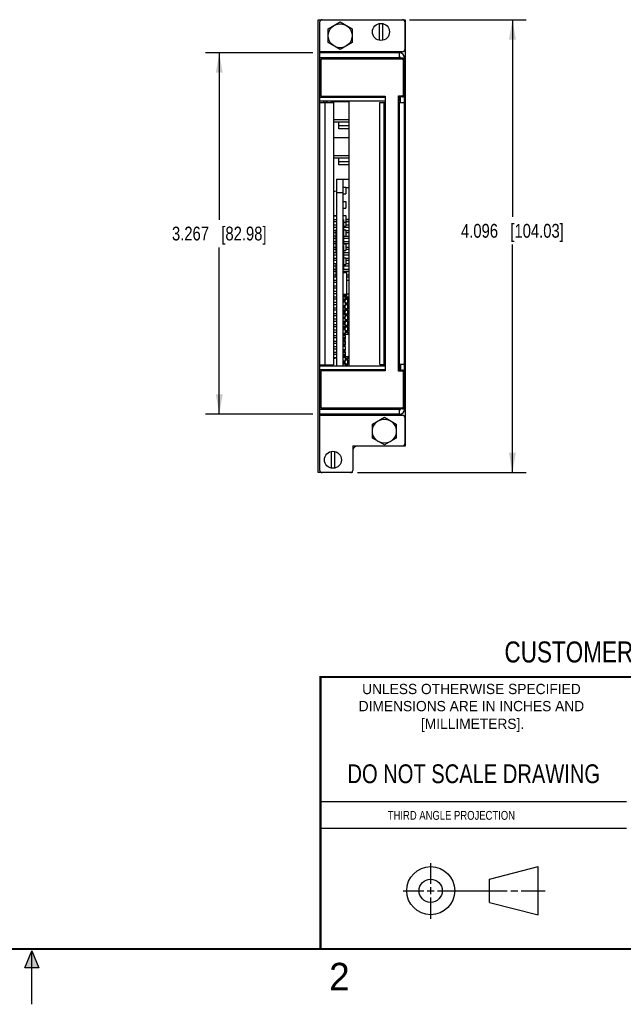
# Model space of a CAD drawing. Header units: inches. Extents: x 0 to 22, y 0 to 17.
# Tile 8 of 15: x 10.9 to 16.3, y 0 to 8.9. Entities that reach past the tile are written whole.
import ezdxf

# ---------------------------------------------------------------- set-up
doc = ezdxf.new("R2010")
doc.units = ezdxf.units.IN
doc.header["$LTSCALE"] = 1.21
doc.header["$MEASUREMENT"] = 0
doc.layers.get('0').update_dxf_attribs({"linetype": 'CONTINUOUS'})
doc.layers.add('DIMENSIONS', color=7, linetype='CONTINUOUS')
doc.styles.get("Standard").update_dxf_attribs({"font": 'txt', "width": 0.8})
doc.styles.add('TEXTSTYLE_2', font='txt')
doc.dimstyles.new('DIMSTYLE_1', dxfattribs={"dimtxt": 0.125, "dimasz": 0.18, "dimexe": 0.18, "dimexo": 0.0625, "dimgap": 0.09, "dimtad": 0, "dimtih": 1, "dimtoh": 1, "dimdec": 3, "dimzin": 4, "dimdsep": 46, "dimtxsty": 'STANDARD', "dimblk": '_FILLED', "dimblk1": '_FILLED', "dimblk2": '_FILLED', "dimcen": 0.09, "dimadec": 0, "dimazin": 0, "dimtp": 0.01, "dimtm": 0.01, "dimtfac": 1, "dimtdec": 3, "dimtofl": 0, "dimtmove": 0, "dimatfit": 3, "dimldrblk": '_FILLED', "dimfxl": 1, "dimtolj": 1, "dimtzin": 4, "dimarcsym": 0})

# ---------------------------------------------------------------- blocks, each defined once
blk = doc.blocks.new('_FILLED')
at = {"color": 0, "linetype": 'BYBLOCK'}
blk.add_solid([(0, 0), (-1, 0.174), (-1, -0.174)], dxfattribs=at)
blk = doc.blocks.new('*D1')
at = {"layer": 'DIMENSIONS', "color": 2, "linetype": 'CONTINUOUS'}
for p, q in [((14.4145, 8.9035), (15.4697, 8.9035)), ((15.3447, 8.9035), (15.3447, 7.1195)), ((15.3447, 4.8079), (15.3447, 6.8695)), ((13.9438, 4.8079), (15.4697, 4.8079))]:
    blk.add_line(p, q, dxfattribs=at)
at = {"layer": 'DIMENSIONS', "color": 2, "linetype": 'CONTINUOUS', "xscale": 0.18, "yscale": 0.18, "zscale": 0.18}
for p, rotation in [((15.3447, 8.9035), 90), ((15.3447, 4.8079), 270)]:
    blk.add_blockref('_FILLED', p, dxfattribs=dict(at, rotation=rotation))
at = {"layer": 'DIMENSIONS', "color": 2, "linetype": 'CONTINUOUS', "insert": (15.3447, 7.057), "char_height": 0.125, "width": 1.425, "attachment_point": 2, "line_spacing_factor": 0.9}
blk.add_mtext('4.096{\\Ftxt.shx;\\W1.000000;\\H0.125000; }[104.03]', dxfattribs=at)
blk = doc.blocks.new('*D2')
at = {"layer": 'DIMENSIONS', "color": 2, "linetype": 'CONTINUOUS'}
for p, q in [((13.5408, 8.6032), (12.5694, 8.6032)), ((12.6944, 8.6032), (12.6944, 7.0947)), ((12.6944, 5.3362), (12.6944, 6.8447)), ((13.5408, 5.3362), (12.5694, 5.3362))]:
    blk.add_line(p, q, dxfattribs=at)
at = {"layer": 'DIMENSIONS', "color": 2, "linetype": 'CONTINUOUS', "xscale": 0.18, "yscale": 0.18, "zscale": 0.18}
for p, rotation in [((12.6944, 8.6032), 90), ((12.6944, 5.3362), 270)]:
    blk.add_blockref('_FILLED', p, dxfattribs=dict(at, rotation=rotation))
at = {"layer": 'DIMENSIONS', "color": 2, "linetype": 'CONTINUOUS', "insert": (12.6944, 7.0322), "char_height": 0.125, "width": 1.325, "attachment_point": 2, "line_spacing_factor": 0.9}
blk.add_mtext('3.267{\\Ftxt.shx;\\W1.000000;\\H0.125000; }[82.98]', dxfattribs=at)

msp = doc.modelspace()

# ---------------------------------------------------------------- hatches: boundary and pattern name
at = {"linetype": 'CONTINUOUS'}
msp.add_hatch(color=2, dxfattribs=at).paths.add_polyline_path([(10.9375, 0.3287), (11, 0.485), (11.0625, 0.3287)])

# ---------------------------------------------------------------- linework, layer by layer
at = {"color": 7, "linetype": 'CONTINUOUS'}
for p, q in [((13.5873, 4.8075), (13.5873, 8.9035)), ((13.5873, 8.9035), (14.3753, 8.9035)), ((14.3753, 8.9035), (14.3753, 5.0485)), ((13.6033, 8.1659), (13.6033, 8.8835)), ((13.679, 8.821), (13.7873, 8.8835)), ((13.679, 8.696), (13.679, 8.821)), ((13.7873, 8.8835), (13.8955, 8.821)), ((13.8955, 8.821), (13.8955, 8.696)), ((14.1405, 8.8684), (14.1405, 8.7173)), ((14.172, 8.7173), (14.172, 8.8684)), ((14.372, 8.8835), (14.372, 8.6332)), ((13.7873, 8.6335), (13.679, 8.696)), ((13.8955, 8.696), (13.7873, 8.6335)), ((14.352, 8.6132), (13.6033, 8.6132)), ((14.3243, 8.6032), (13.6033, 8.6032)), ((14.3243, 8.5572), (13.6033, 8.5572)), ((13.7283, 8.6078), (13.7283, 8.6032)), ((13.7283, 8.6078), (14.2283, 8.6078)), ((13.7883, 8.6078), (13.7883, 8.6032)), ((14.1683, 8.6032), (14.1683, 8.6078)), ((14.2283, 8.6078), (14.2283, 8.6032)), ((14.318, 8.6132), (14.318, 8.6032)), ((14.3243, 8.5559), (14.3243, 8.6032)), ((14.3503, 8.5559), (14.3243, 8.5559)), ((14.3343, 8.5559), (14.3343, 8.5572)), ((14.3703, 5.3822), (14.3703, 8.5572)), ((13.6133, 8.5472), (13.6133, 8.2132)), ((14.3453, 8.5472), (13.6133, 8.5472)), ((14.3603, 8.2299), (14.3603, 8.5322)), ((13.6033, 8.2019), (14.193, 8.2019)), ((13.6133, 8.2132), (14.193, 8.2132)), ((14.193, 8.2132), (14.193, 5.7275)), ((14.3143, 5.7258), (14.3143, 8.2149)), ((14.3143, 8.2149), (14.3453, 8.2149)), ((14.3143, 8.2019), (14.3243, 8.2019)), ((14.3243, 8.2049), (14.3243, 8.1659)), ((14.3503, 8.2049), (14.3243, 8.2049)), ((14.3343, 8.1552), (14.3343, 8.2049)), ((14.193, 8.1659), (13.6033, 8.1659)), ((13.6043, 5.7735), (13.6043, 8.1659)), ((13.6043, 8.1562), (13.7266, 8.1562)), ((13.6403, 8.1562), (13.6403, 8.1659)), ((13.644, 8.1562), (13.644, 8.1659)), ((13.6503, 8.1562), (13.6503, 5.7832)), ((13.6613, 8.1659), (13.6613, 8.1562)), ((13.6691, 8.1562), (13.6691, 8.1659)), ((13.7111, 8.1647), (13.8683, 8.1647)), ((13.7266, 8.1562), (13.7266, 5.7832)), ((13.8683, 5.7735), (13.8683, 8.1659)), ((14.147, 5.7842), (14.147, 8.1552)), ((14.147, 8.1552), (14.193, 8.1552)), ((14.183, 8.1552), (14.183, 5.7842)), ((14.3243, 8.1659), (14.3143, 8.1659)), ((14.3143, 8.1552), (14.3703, 8.1552)), ((14.3243, 8.1747), (14.3343, 8.1747)), ((14.3243, 5.7345), (14.3243, 8.1552)), ((13.7266, 7.9997), (13.8683, 7.9997)), ((13.8683, 7.976), (13.7266, 7.976)), ((13.7753, 7.916), (13.7753, 7.976)), ((13.8683, 7.944), (13.7753, 7.944)), ((13.7266, 7.8397), (13.8683, 7.8397)), ((13.8683, 7.916), (13.7753, 7.916)), ((13.7266, 7.6747), (13.8683, 7.6747)), ((13.8683, 7.651), (13.7266, 7.651)), ((13.7753, 7.591), (13.7753, 7.651)), ((13.8683, 7.619), (13.7753, 7.619)), ((13.8683, 7.591), (13.7753, 7.591)), ((13.7535, 7.4617), (13.7535, 5.7735)), ((13.7535, 7.4617), (13.8683, 7.4617)), ((13.8155, 5.7735), (13.8155, 7.4617)), ((13.8155, 7.3367), (13.7535, 7.3367)), ((13.8155, 7.3887), (13.8395, 7.3887)), ((13.8155, 7.3287), (13.8395, 7.3287)), ((13.8395, 7.3887), (13.8395, 7.3287)), ((13.8683, 7.3822), (13.8395, 7.3822)), ((13.8155, 7.2607), (13.8395, 7.2607)), ((13.8395, 7.2607), (13.8395, 7.2007)), ((13.7266, 7.1287), (13.7535, 7.1287)), ((13.8155, 7.2007), (13.8395, 7.2007)), ((13.8155, 7.1327), (13.8395, 7.1327)), ((13.8395, 7.1327), (13.8395, 7.0377)), ((13.7535, 7.0947), (13.7266, 7.0947)), ((13.7266, 7.0787), (13.7535, 7.0787)), ((13.7535, 7.0447), (13.7266, 7.0447)), ((13.8155, 7.0967), (13.8165, 7.0967)), ((13.8165, 7.0967), (13.8165, 6.8867)), ((13.8165, 7.0727), (13.8395, 7.0727)), ((13.8165, 7.0377), (13.8395, 7.0377)), ((13.8395, 7.1012), (13.8683, 7.1012)), ((13.8683, 7.0947), (13.8395, 7.0947)), ((13.8395, 7.0787), (13.8683, 7.0787)), ((13.8683, 7.0447), (13.8395, 7.0447)), ((13.7266, 7.0287), (13.7535, 7.0287)), ((13.7525, 6.9947), (13.7266, 6.9947)), ((13.7266, 6.9787), (13.7525, 6.9787)), ((13.7525, 6.7997), (13.7525, 7.0062)), ((13.7535, 7.0062), (13.7525, 7.0062)), ((13.8165, 7.0287), (13.8683, 7.0287)), ((13.8165, 7.0047), (13.8395, 7.0047)), ((13.8395, 7.0047), (13.8395, 6.9447)), ((13.8683, 6.9947), (13.8395, 6.9947)), ((13.8395, 6.9787), (13.8683, 6.9787)), ((13.7525, 6.9447), (13.7266, 6.9447)), ((13.7266, 6.9287), (13.7525, 6.9287)), ((13.7525, 6.8947), (13.7266, 6.8947)), ((13.7266, 6.8787), (13.7525, 6.8787)), ((13.8155, 6.8867), (13.8165, 6.8867)), ((13.8155, 6.8787), (13.8683, 6.8787)), ((13.8155, 6.8767), (13.8395, 6.8767)), ((13.8155, 6.8617), (13.8165, 6.8617)), ((13.8165, 6.9447), (13.8683, 6.9447)), ((13.8165, 6.9287), (13.8683, 6.9287)), ((13.8683, 6.8947), (13.8165, 6.8947)), ((13.8165, 6.8617), (13.8165, 6.6517)), ((13.8395, 6.8767), (13.8395, 6.8167)), ((13.7525, 6.8447), (13.7266, 6.8447)), ((13.7266, 6.8287), (13.7525, 6.8287)), ((13.7535, 6.7947), (13.7266, 6.7947)), ((13.7266, 6.7787), (13.7535, 6.7787)), ((13.7525, 6.7997), (13.7535, 6.7997)), ((13.8165, 6.8167), (13.8395, 6.8167)), ((13.8683, 6.7947), (13.8165, 6.7947)), ((13.8165, 6.7787), (13.8683, 6.7787)), ((13.8683, 6.8447), (13.8395, 6.8447)), ((13.8395, 6.8287), (13.8683, 6.8287)), ((13.7535, 6.7447), (13.7266, 6.7447)), ((13.7266, 6.7287), (13.7535, 6.7287)), ((13.7535, 6.6947), (13.7266, 6.6947)), ((13.7266, 6.6787), (13.7525, 6.6787)), ((13.7525, 6.5786), (13.7525, 6.693)), ((13.7535, 6.693), (13.7525, 6.693)), ((13.8165, 6.7487), (13.8395, 6.7487)), ((13.8165, 6.6887), (13.8395, 6.6887)), ((13.8165, 6.6787), (13.8683, 6.6787)), ((13.8395, 6.7487), (13.8395, 6.6887)), ((13.8683, 6.7447), (13.8395, 6.7447)), ((13.8395, 6.7287), (13.8683, 6.7287)), ((13.8683, 6.6947), (13.8395, 6.6947)), ((13.7525, 6.6447), (13.7266, 6.6447)), ((13.7266, 6.6287), (13.7525, 6.6287)), ((13.7525, 6.5947), (13.7266, 6.5947)), ((13.8155, 6.6517), (13.8165, 6.6517)), ((13.8683, 6.6447), (13.8155, 6.6447)), ((13.8155, 6.6287), (13.8683, 6.6287)), ((13.8155, 6.6237), (13.8455, 6.6237)), ((13.8155, 6.6227), (13.8455, 6.6227)), ((13.8155, 6.6187), (13.8455, 6.6187)), ((13.8455, 6.6237), (13.8455, 6.4007)), ((13.8683, 6.5947), (13.8455, 6.5947)), ((13.7266, 6.5787), (13.7535, 6.5786)), ((13.7535, 6.5447), (13.7266, 6.5447)), ((13.7266, 6.5287), (13.7535, 6.5287)), ((13.8455, 6.5787), (13.8683, 6.5787)), ((13.8455, 6.5492), (13.8683, 6.5492)), ((13.7535, 6.4947), (13.7266, 6.4947)), ((13.7266, 6.4787), (13.7535, 6.4787)), ((13.7535, 6.4447), (13.7266, 6.4447)), ((13.7266, 6.4287), (13.7535, 6.4287)), ((13.8155, 6.4207), (13.8455, 6.4207)), ((13.8155, 6.4147), (13.8455, 6.4147)), ((13.8455, 6.4242), (13.8683, 6.4242)), ((13.7535, 6.3947), (13.7266, 6.3947)), ((13.7266, 6.3787), (13.7535, 6.3787)), ((13.7535, 6.3447), (13.7266, 6.3447)), ((13.7266, 6.3287), (13.7535, 6.3287)), ((13.8155, 6.4087), (13.8455, 6.4087)), ((13.8155, 6.4037), (13.8455, 6.4037)), ((13.8155, 6.4007), (13.8455, 6.4007)), ((13.8683, 6.3947), (13.8155, 6.3947)), ((13.8155, 6.3787), (13.8315, 6.3787)), ((13.8315, 6.3647), (13.8155, 6.3647)), ((13.8155, 6.3647), (13.8207, 6.3595)), ((13.8207, 6.3539), (13.8155, 6.3487)), ((13.8315, 6.3487), (13.8155, 6.3487)), ((13.8207, 6.3595), (13.8263, 6.3595)), ((13.8207, 6.3595), (13.8207, 6.3539)), ((13.8207, 6.3539), (13.8263, 6.3539)), ((13.8315, 6.3647), (13.8263, 6.3595)), ((13.8263, 6.3595), (13.8263, 6.3539)), ((13.8263, 6.3539), (13.8315, 6.3487)), ((13.8315, 6.3487), (13.8315, 6.3647)), ((13.7535, 6.2947), (13.7266, 6.2947)), ((13.7266, 6.2787), (13.7535, 6.2787)), ((13.7535, 6.2447), (13.7266, 6.2447)), ((13.8315, 6.3147), (13.8155, 6.3147)), ((13.8155, 6.3147), (13.8207, 6.3095)), ((13.8207, 6.3039), (13.8155, 6.2987)), ((13.8315, 6.2987), (13.8155, 6.2987)), ((13.8315, 6.2947), (13.8155, 6.2947)), ((13.8155, 6.2787), (13.8315, 6.2787)), ((13.8315, 6.2647), (13.8155, 6.2647)), ((13.8155, 6.2647), (13.8207, 6.2595)), ((13.8207, 6.2539), (13.8155, 6.2487)), ((13.8315, 6.2487), (13.8155, 6.2487)), ((13.8315, 6.2447), (13.8155, 6.2447)), ((13.8155, 6.2367), (13.8315, 6.2367)), ((13.8207, 6.3095), (13.8263, 6.3095)), ((13.8207, 6.3095), (13.8207, 6.3039)), ((13.8207, 6.3039), (13.8263, 6.3039)), ((13.8207, 6.2595), (13.8263, 6.2595)), ((13.8207, 6.2595), (13.8207, 6.2539)), ((13.8207, 6.2539), (13.8263, 6.2539)), ((13.8315, 6.3147), (13.8263, 6.3095)), ((13.8263, 6.3095), (13.8263, 6.3039)), ((13.8263, 6.3039), (13.8315, 6.2987)), ((13.8315, 6.2647), (13.8263, 6.2595)), ((13.8263, 6.2595), (13.8263, 6.2539)), ((13.8263, 6.2539), (13.8315, 6.2487)), ((13.8315, 6.2987), (13.8315, 6.3147)), ((13.8315, 6.2487), (13.8315, 6.2647)), ((13.7266, 6.2287), (13.7535, 6.2287)), ((13.7535, 6.1947), (13.7266, 6.1947)), ((13.7266, 6.1787), (13.7535, 6.1787)), ((13.7535, 6.1447), (13.7266, 6.1447)), ((13.8315, 6.2147), (13.8155, 6.2147)), ((13.8155, 6.2147), (13.8207, 6.2095)), ((13.8207, 6.2039), (13.8155, 6.1987)), ((13.8315, 6.1987), (13.8155, 6.1987)), ((13.8155, 6.1767), (13.8315, 6.1767)), ((13.8315, 6.1647), (13.8155, 6.1647)), ((13.8155, 6.1647), (13.8207, 6.1595)), ((13.8207, 6.1539), (13.8155, 6.1487)), ((13.8315, 6.1487), (13.8155, 6.1487)), ((13.8315, 6.1447), (13.8155, 6.1447)), ((13.8207, 6.2095), (13.8263, 6.2095)), ((13.8207, 6.2095), (13.8207, 6.2039)), ((13.8207, 6.2039), (13.8263, 6.2039)), ((13.8207, 6.1595), (13.8263, 6.1595)), ((13.8207, 6.1595), (13.8207, 6.1539)), ((13.8207, 6.1539), (13.8263, 6.1539)), ((13.8315, 6.2147), (13.8263, 6.2095)), ((13.8263, 6.2095), (13.8263, 6.2039)), ((13.8263, 6.2039), (13.8315, 6.1987)), ((13.8315, 6.1647), (13.8263, 6.1595)), ((13.8263, 6.1595), (13.8263, 6.1539)), ((13.8263, 6.1539), (13.8315, 6.1487)), ((13.8315, 6.1987), (13.8315, 6.2147)), ((13.8315, 6.1487), (13.8315, 6.1647)), ((13.7266, 6.1287), (13.7535, 6.1287)), ((13.7535, 6.0947), (13.7266, 6.0947)), ((13.7266, 6.0787), (13.7535, 6.0787)), ((13.8155, 6.1287), (13.8315, 6.1287)), ((13.8315, 6.1147), (13.8155, 6.1147)), ((13.8155, 6.1147), (13.8207, 6.1095)), ((13.8207, 6.1039), (13.8155, 6.0987)), ((13.8315, 6.0987), (13.8155, 6.0987)), ((13.8315, 6.0647), (13.8155, 6.0647)), ((13.8155, 6.0647), (13.8207, 6.0595)), ((13.8207, 6.1095), (13.8263, 6.1095)), ((13.8207, 6.1095), (13.8207, 6.1039)), ((13.8207, 6.1039), (13.8263, 6.1039)), ((13.8207, 6.0595), (13.8263, 6.0595)), ((13.8207, 6.0595), (13.8207, 6.0539)), ((13.8315, 6.1147), (13.8263, 6.1095)), ((13.8263, 6.1095), (13.8263, 6.1039)), ((13.8263, 6.1039), (13.8315, 6.0987)), ((13.8315, 6.0647), (13.8263, 6.0595)), ((13.8263, 6.0595), (13.8263, 6.0539)), ((13.8315, 6.0987), (13.8315, 6.1147)), ((13.8315, 6.0487), (13.8315, 6.0647)), ((13.7535, 6.0447), (13.7266, 6.0447)), ((13.7266, 6.0287), (13.7535, 6.0287)), ((13.7535, 5.9947), (13.7266, 5.9947)), ((13.7266, 5.9787), (13.7535, 5.9787)), ((13.8207, 6.0539), (13.8155, 6.0487)), ((13.8315, 6.0487), (13.8155, 6.0487)), ((13.8315, 6.0447), (13.8155, 6.0447)), ((13.8155, 6.0287), (13.8315, 6.0287)), ((13.8315, 6.0147), (13.8155, 6.0147)), ((13.8155, 6.0147), (13.8207, 6.0095)), ((13.8207, 6.0039), (13.8155, 5.9987)), ((13.8315, 5.9987), (13.8155, 5.9987)), ((13.8315, 5.9947), (13.8155, 5.9947)), ((13.8155, 5.9807), (13.8315, 5.9807)), ((13.8207, 6.0539), (13.8263, 6.0539)), ((13.8207, 6.0095), (13.8263, 6.0095)), ((13.8207, 6.0095), (13.8207, 6.0039)), ((13.8207, 6.0039), (13.8263, 6.0039)), ((13.8263, 6.0539), (13.8315, 6.0487)), ((13.8315, 6.0147), (13.8263, 6.0095)), ((13.8263, 6.0095), (13.8263, 6.0039)), ((13.8263, 6.0039), (13.8315, 5.9987)), ((13.8315, 5.9987), (13.8315, 6.0147)), ((13.7535, 5.9447), (13.7266, 5.9447)), ((13.7266, 5.9287), (13.7535, 5.9287)), ((13.7535, 5.8947), (13.7266, 5.8947)), ((13.7266, 5.8787), (13.7535, 5.8787)), ((13.8315, 5.9647), (13.8155, 5.9647)), ((13.8155, 5.9647), (13.8207, 5.9595)), ((13.8207, 5.9539), (13.8155, 5.9487)), ((13.8315, 5.9487), (13.8155, 5.9487)), ((13.8155, 5.9207), (13.8315, 5.9207)), ((13.8315, 5.9147), (13.8155, 5.9147)), ((13.8155, 5.9147), (13.8207, 5.9095)), ((13.8207, 5.9039), (13.8155, 5.8987)), ((13.8315, 5.8987), (13.8155, 5.8987)), ((13.8315, 5.8947), (13.8155, 5.8947)), ((13.8155, 5.8787), (13.8315, 5.8787)), ((13.8207, 5.9595), (13.8263, 5.9595)), ((13.8207, 5.9595), (13.8207, 5.9539)), ((13.8207, 5.9539), (13.8263, 5.9539)), ((13.8207, 5.9095), (13.8263, 5.9095)), ((13.8207, 5.9095), (13.8207, 5.9039)), ((13.8207, 5.9039), (13.8263, 5.9039)), ((13.8315, 5.9647), (13.8263, 5.9595)), ((13.8263, 5.9595), (13.8263, 5.9539)), ((13.8263, 5.9539), (13.8315, 5.9487)), ((13.8315, 5.9147), (13.8263, 5.9095)), ((13.8263, 5.9095), (13.8263, 5.9039)), ((13.8263, 5.9039), (13.8315, 5.8987)), ((13.8315, 5.9487), (13.8315, 5.9647)), ((13.8315, 5.8987), (13.8315, 5.9147)), ((13.7535, 5.8447), (13.7266, 5.8447)), ((13.8315, 5.8722), (13.8155, 5.8722)), ((13.8315, 5.8647), (13.8155, 5.8647)), ((13.8155, 5.8647), (13.8207, 5.8595)), ((13.8207, 5.8539), (13.8155, 5.8487)), ((13.8315, 5.8487), (13.8155, 5.8487)), ((13.8315, 5.8147), (13.8155, 5.8147)), ((13.8155, 5.8147), (13.8207, 5.8095)), ((13.8207, 5.8039), (13.8155, 5.7987)), ((13.8315, 5.7987), (13.8155, 5.7987)), ((13.8155, 5.7927), (13.8315, 5.7927)), ((13.8207, 5.8595), (13.8263, 5.8595)), ((13.8207, 5.8595), (13.8207, 5.8539)), ((13.8207, 5.8539), (13.8263, 5.8539)), ((13.8207, 5.8095), (13.8263, 5.8095)), ((13.8207, 5.8095), (13.8207, 5.8039)), ((13.8207, 5.8039), (13.8263, 5.8039)), ((13.8315, 5.8647), (13.8263, 5.8595)), ((13.8263, 5.8595), (13.8263, 5.8539)), ((13.8263, 5.8539), (13.8315, 5.8487)), ((13.8315, 5.8147), (13.8263, 5.8095)), ((13.8263, 5.8095), (13.8263, 5.8039)), ((13.8263, 5.8039), (13.8315, 5.7987)), ((13.8315, 5.8487), (13.8315, 5.8647)), ((13.8315, 5.7987), (13.8315, 5.8147)), ((13.6033, 5.7735), (14.193, 5.7735)), ((13.6033, 4.8279), (13.6033, 5.7735)), ((14.193, 5.7375), (13.6033, 5.7375)), ((13.6043, 5.7832), (13.7266, 5.7832)), ((14.193, 5.7275), (13.6133, 5.7275)), ((13.6133, 5.7275), (13.6133, 5.3935)), ((13.6403, 5.7735), (13.6403, 5.7832)), ((13.644, 5.7735), (13.644, 5.7832)), ((13.6613, 5.7832), (13.6613, 5.7735)), ((14.147, 5.7842), (14.193, 5.7842)), ((14.3703, 5.7842), (14.3143, 5.7842)), ((14.3143, 5.7735), (14.3243, 5.7735)), ((14.3243, 5.7375), (14.3143, 5.7375)), ((14.3453, 5.7258), (14.3143, 5.7258)), ((14.3243, 5.7647), (14.3343, 5.7647)), ((14.3243, 5.7345), (14.3503, 5.7345)), ((14.3343, 5.7842), (14.3343, 5.7345)), ((14.3603, 5.4085), (14.3603, 5.7108)), ((13.6033, 5.3822), (14.3243, 5.3822)), ((13.6133, 5.3935), (14.3453, 5.3935)), ((14.3503, 5.3835), (14.3243, 5.3835)), ((14.3243, 5.3362), (14.3243, 5.3835)), ((14.3343, 5.3835), (14.3343, 5.3822)), ((14.3243, 5.3362), (13.6033, 5.3362)), ((13.6033, 5.3262), (14.352, 5.3262)), ((14.0787, 5.2454), (14.187, 5.3079)), ((14.187, 5.3079), (14.2952, 5.2454)), ((14.318, 5.3362), (14.318, 5.3262)), ((14.372, 5.3062), (14.372, 5.0689)), ((14.0787, 5.1204), (14.0787, 5.2454)), ((14.2952, 5.2454), (14.2952, 5.1204)), ((14.187, 5.0579), (14.0787, 5.1204)), ((14.2952, 5.1204), (14.187, 5.0579)), ((13.7065, 4.9994), (13.7065, 4.8483)), ((13.738, 4.8483), (13.738, 4.9994)), ((13.9013, 5.0489), (14.3753, 5.0489)), ((13.9013, 5.0489), (13.9013, 4.8279)), ((13.8993, 4.8079), (13.5873, 4.8079)), ((13.8993, 4.8075), (13.8993, 4.8192)), ((15.1374, 1.132), (15.5769, 1.2447)), ((15.5769, 0.8105), (15.5769, 1.2447)), ((15.1374, 0.9219), (15.1374, 1.132)), ((15.1374, 0.9219), (15.5769, 0.8105))]:
    msp.add_line(p, q, dxfattribs=at)
at = {"color": 6, "linetype": 'CONTINUOUS'}
for p, q in [((13.8683, 6.3817), (13.8315, 6.3817)), ((13.8315, 6.3817), (13.8315, 6.3647)), ((13.8315, 6.3777), (13.856, 6.3777)), ((13.856, 6.3742), (13.8315, 6.3742)), ((13.8315, 6.3487), (13.8315, 6.3147)), ((13.856, 6.3392), (13.8315, 6.3392)), ((13.8315, 6.3357), (13.856, 6.3357)), ((13.8315, 6.3277), (13.856, 6.3277)), ((13.856, 6.3242), (13.8315, 6.3242)), ((13.856, 6.3357), (13.856, 6.3777)), ((13.8683, 6.3692), (13.856, 6.3692)), ((13.8683, 6.3442), (13.856, 6.3442)), ((13.856, 6.2857), (13.856, 6.3277)), ((13.8315, 6.2987), (13.8315, 6.2647)), ((13.856, 6.2892), (13.8315, 6.2892)), ((13.8315, 6.2857), (13.856, 6.2857)), ((13.8315, 6.2777), (13.856, 6.2777)), ((13.856, 6.2742), (13.8315, 6.2742)), ((13.8315, 6.2487), (13.8315, 6.2147)), ((13.856, 6.2392), (13.8315, 6.2392)), ((13.8315, 6.2357), (13.856, 6.2357)), ((13.8683, 6.3192), (13.856, 6.3192)), ((13.8683, 6.2942), (13.856, 6.2942)), ((13.856, 6.2357), (13.856, 6.2777)), ((13.8683, 6.2692), (13.856, 6.2692)), ((13.8683, 6.2442), (13.856, 6.2442)), ((13.8315, 6.2277), (13.856, 6.2277)), ((13.856, 6.2242), (13.8315, 6.2242)), ((13.8315, 6.1987), (13.8315, 6.1647)), ((13.856, 6.1892), (13.8315, 6.1892)), ((13.8315, 6.1857), (13.856, 6.1857)), ((13.8315, 6.1777), (13.856, 6.1777)), ((13.856, 6.1742), (13.8315, 6.1742)), ((13.8315, 6.1487), (13.8315, 6.1147)), ((13.856, 6.1857), (13.856, 6.2277)), ((13.8683, 6.2192), (13.856, 6.2192)), ((13.8683, 6.1942), (13.856, 6.1942)), ((13.856, 6.1357), (13.856, 6.1777)), ((13.8683, 6.1692), (13.856, 6.1692)), ((13.8683, 6.1442), (13.856, 6.1442)), ((13.856, 6.1392), (13.8315, 6.1392)), ((13.8315, 6.1357), (13.856, 6.1357)), ((13.8315, 6.1277), (13.856, 6.1277)), ((13.856, 6.1242), (13.8315, 6.1242)), ((13.8315, 6.0987), (13.8315, 6.0647)), ((13.856, 6.0892), (13.8315, 6.0892)), ((13.8315, 6.0857), (13.856, 6.0857)), ((13.8315, 6.0777), (13.856, 6.0777)), ((13.856, 6.0742), (13.8315, 6.0742)), ((13.8683, 6.0567), (13.8315, 6.0567)), ((13.856, 6.0857), (13.856, 6.1277)), ((13.8683, 6.1192), (13.856, 6.1192)), ((13.8683, 6.0942), (13.856, 6.0942)), ((13.856, 6.0777), (13.856, 6.0567)), ((13.8683, 6.0692), (13.856, 6.0692)), ((13.8315, 6.0487), (13.8315, 6.0147)), ((13.8315, 5.9987), (13.8315, 5.9647)), ((13.8315, 5.9487), (13.8315, 5.9147)), ((13.8315, 5.8987), (13.8315, 5.8647)), ((13.8315, 5.8567), (13.8683, 5.8567)), ((13.8315, 5.8487), (13.8315, 5.8147)), ((13.856, 5.8392), (13.8315, 5.8392)), ((13.8315, 5.8357), (13.856, 5.8357)), ((13.8315, 5.8277), (13.856, 5.8277)), ((13.856, 5.8242), (13.8315, 5.8242)), ((13.8315, 5.7987), (13.8315, 5.7742)), ((13.856, 5.7892), (13.8315, 5.7892)), ((13.856, 5.8567), (13.856, 5.8357)), ((13.8683, 5.8442), (13.856, 5.8442)), ((13.856, 5.7857), (13.856, 5.8277)), ((13.8683, 5.8192), (13.856, 5.8192)), ((13.8683, 5.7942), (13.856, 5.7942)), ((13.8315, 5.7857), (13.856, 5.7857)), ((13.8315, 5.7777), (13.856, 5.7777)), ((13.856, 5.7742), (13.8315, 5.7742)), ((13.856, 5.7777), (13.856, 5.7742))]:
    msp.add_line(p, q, dxfattribs=at)
at = {"color": 2, "linetype": 'CONTINUOUS'}
for p, q in [((13.61, 1.835), (16.375, 1.835)), ((16.375, 1.5888), (13.61, 1.5888)), ((14.6059, 1.0901), (14.6059, 1.2769)), ((14.3557, 1.0276), (14.5434, 1.0276)), ((14.5747, 1.0276), (14.6372, 1.0276)), ((14.6059, 0.9964), (14.6059, 1.0589)), ((14.6684, 1.0276), (15.2987, 1.0276)), ((15.3299, 1.0276), (15.3924, 1.0276)), ((15.4237, 1.0276), (15.6394, 1.0276)), ((14.6059, 0.7723), (14.6059, 0.9651)), ((10.9375, 0.3287), (11, 0.485)), ((11, 0.485), (11.0625, 0.3287)), ((11, 0), (11, 0.485)), ((11.0625, 0.3287), (10.9375, 0.3287))]:
    msp.add_line(p, q, dxfattribs=at)
at = {"color": 7, "linetype": 'CONTINUOUS', "const_width": 0.02}
for points in [[(13.6, 2.9595), (21.5, 2.96)], [(13.61, 0.5), (13.61, 2.96)], [(0.5, 0.5), (21.5, 0.5)]]:
    msp.add_lwpolyline(points, dxfattribs=at)
at = {"color": 7, "linetype": 'CONTINUOUS'}
for centre, radius in [((13.7873, 8.7585), 0.1082), ((14.1563, 8.7929), 0.0772), ((14.187, 5.1829), 0.1082), ((13.7223, 4.9239), 0.0772), ((14.6059, 1.0276), 0.2171), ((14.6054, 1.0269), 0.105)]:
    msp.add_circle(centre, radius, dxfattribs=at)
for centre, radius, start, end in [((13.6233, 8.8835), 0.02, 90, 180), ((14.352, 8.8835), 0.02, 0, 90), ((14.3243, 8.5572), 0.046, 0, 90), ((14.3243, 8.5572), 0.01, 0, 90), ((14.3503, 8.5359), 0.02, 0, 90), ((14.352, 8.6332), 0.02, 270, 360), ((14.3453, 8.5322), 0.015, 0, 90), ((14.3453, 8.2299), 0.015, 270, 360), ((14.3503, 8.2249), 0.02, 270, 360), ((13.6173, 8.1972), 0.1, 335.61572, 341.63261), ((14.3453, 5.7108), 0.015, 0, 90), ((14.3503, 5.7145), 0.02, 0, 90), ((14.3243, 5.3822), 0.046, 270, 360), ((14.3243, 5.3822), 0.01, 270, 360), ((14.3453, 5.4085), 0.015, 270, 360), ((14.3503, 5.4035), 0.02, 270, 360), ((14.352, 5.3062), 0.02, 0, 90), ((13.9463, 5.0015), 0.047, 90, 163.19165), ((14.352, 5.0689), 0.02, 270, 360), ((13.6233, 4.8279), 0.02, 180, 270), ((13.8813, 4.8279), 0.02, 270, 360)]:
    msp.add_arc(centre, radius, start, end, dxfattribs=at)
at = {"color": 6, "linetype": 'CONTINUOUS'}
for centre, radius, start, end in [((13.7535, 7.2586), 0.0933, 90, 106.77783), ((13.7535, 7.2248), 0.0933, 253.22217, 270), ((13.7535, 5.7486), 0.0933, 90, 106.77783), ((13.7579, 5.7467), 0.0973, 157.9435, 163.99854)]:
    msp.add_arc(centre, radius, start, end, dxfattribs=at)

# ---------------------------------------------------------------- texts
at = {"color": 7, "linetype": 'CONTINUOUS', "attachment_point": 2, "line_spacing_factor": 0.9}
for s, insert, char_height, width in [('CUSTOMER DRAWING', (16.3742, 3.2811), 0.19, 2.432), ('DO NOT SCALE DRAWING', (14.9953, 2.1698), 0.17, 2.72)]:
    msp.add_mtext(s, dxfattribs=dict(at, insert=insert, char_height=char_height, width=width))
at = {"color": 2, "linetype": 'CONTINUOUS', "line_spacing_factor": 0.9, "style": 'TEXTSTYLE_2'}
for s, insert, char_height, width, attachment_point in [('UNLESS OTHERWISE SPECIFIED', (14.9742, 2.8979), 0.093, 2.418, 2), ('DIMENSIONS ARE IN INCHES AND', (14.9742, 2.7431), 0.093, 2.604, 2), ('[MILLIMETERS].', (14.9844, 2.5829), 0.093, 1.302, 2), ('2', (13.6875, 0.375), 0.25, 0.25, 1)]:
    msp.add_mtext(s, dxfattribs=dict(at, insert=insert, char_height=char_height, width=width, attachment_point=attachment_point))
at = {"color": 2, "linetype": 'CONTINUOUS', "insert": (14.2178, 1.7486), "char_height": 0.08, "width": 1.408, "attachment_point": 1, "line_spacing_factor": 0.9}
msp.add_mtext('THIRD ANGLE PROJECTION', dxfattribs=at)

# ---------------------------------------------------------------- dimensions: what is measured, and where the dimension line sits
at = {"layer": 'DIMENSIONS', "color": 2, "linetype": 'CONTINUOUS'}
for base, p1, p2, angle, picture, middle in [((15.3447, 4.8079), (14.4145, 8.9035), (13.9438, 4.8079), 270, '*D1', (15.1947, 6.9945)), ((12.6944, 8.6032), (13.5408, 5.3362), (13.5408, 8.6032), 90, '*D2', (12.5444, 6.9697))]:
    dim = msp.add_linear_dim(base=base, p1=p1, p2=p2, angle=angle, dimstyle='DIMSTYLE_1', dxfattribs=at)
    dim.commit()
    dim.dimension.update_dxf_attribs({"geometry": picture, "text_midpoint": middle, "dimtype": 160})

doc.saveas('drawing.dxf')
